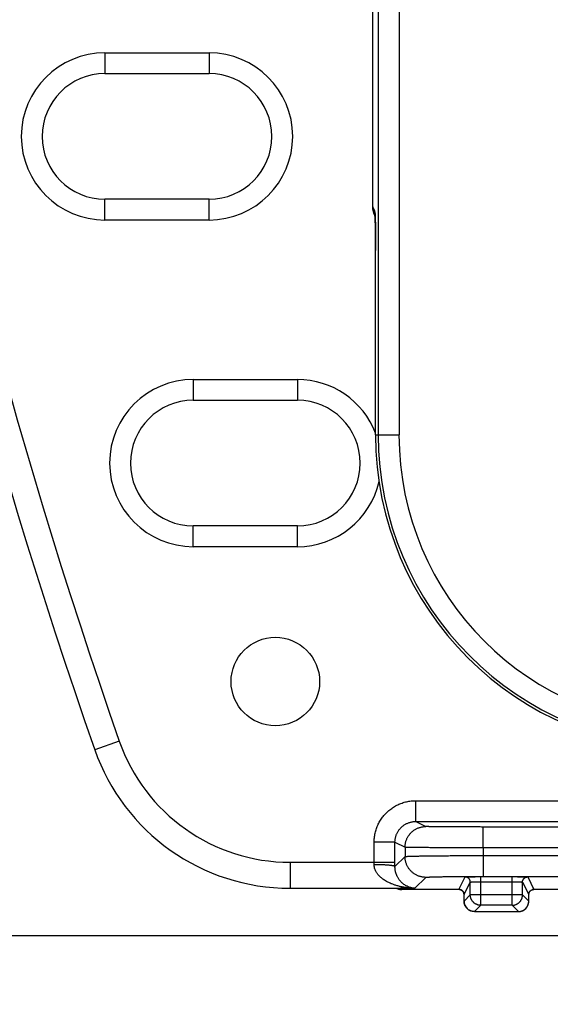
# Model space of a CAD drawing. Header units: inches. Extents: x 0 to 22, y 0 to 17.
# Tile 28 of 53: x 8.6 to 9.1, y 8.2 to 9.2. Entities that reach past the tile are written whole.
import ezdxf

# ---------------------------------------------------------------- set-up
doc = ezdxf.new("R2010")
doc.units = ezdxf.units.IN
doc.header["$LTSCALE"] = 1.21
doc.header["$MEASUREMENT"] = 0
doc.layers.get('0').update_dxf_attribs({"linetype": 'CONTINUOUS'})
doc.layers.add('DIMENSIONS', color=7, linetype='CONTINUOUS')
doc.styles.get("Standard").update_dxf_attribs({"font": 'txt', "width": 0.8})
doc.dimstyles.new('DIMSTYLE_1', dxfattribs={"dimtxt": 0.125, "dimasz": 0.18, "dimexe": 0.18, "dimexo": 0.0625, "dimgap": 0.09, "dimtad": 0, "dimtih": 1, "dimtoh": 1, "dimdec": 3, "dimzin": 4, "dimdsep": 46, "dimtxsty": 'STANDARD', "dimblk": '_FILLED', "dimblk1": '_FILLED', "dimblk2": '_FILLED', "dimcen": 0.09, "dimadec": 0, "dimazin": 0, "dimtp": 0.01, "dimtm": 0.01, "dimtfac": 1, "dimtdec": 3, "dimtofl": 0, "dimtmove": 0, "dimatfit": 3, "dimldrblk": '_FILLED', "dimfxl": 1, "dimtolj": 1, "dimtzin": 4, "dimarcsym": 0})

# ---------------------------------------------------------------- blocks, each defined once
blk = doc.blocks.new('_FILLED')
at = {"color": 0, "linetype": 'BYBLOCK'}
blk.add_solid([(0, 0), (-1, 0.1736), (-1, -0.1736)], dxfattribs=at)
blk = doc.blocks.new('*D1')
at = {"layer": 'DIMENSIONS', "color": 2, "linetype": 'CONTINUOUS'}
for p, q in [((9.40229, 12.32449), (6.72111, 12.32449)), ((6.84611, 12.32449), (6.84611, 10.47109)), ((6.84611, 8.27589), (6.84611, 10.22109)), ((9.37995, 8.27589), (6.72111, 8.27589))]:
    blk.add_line(p, q, dxfattribs=at)
at = {"layer": 'DIMENSIONS', "color": 2, "linetype": 'CONTINUOUS', "xscale": 0.18, "yscale": 0.18, "zscale": 0.18}
for p, rotation in [((6.84611, 12.32449), 90), ((6.84611, 8.27589), 270)]:
    blk.add_blockref('_FILLED', p, dxfattribs=dict(at, rotation=rotation))
at = {"layer": 'DIMENSIONS', "color": 2, "linetype": 'CONTINUOUS', "width": 0.8}
for s, p in [('[', (6.75861, 10.28359)), (']', (7.45861, 10.28359)), ('4.049', (6.13361, 10.28359)), ('102.83', (6.85861, 10.28359))]:
    blk.add_text(s, height=0.125, dxfattribs=at).set_placement(p)
blk = doc.blocks.new('*D2')
at = {"layer": 'DIMENSIONS', "color": 2, "linetype": 'CONTINUOUS'}
for p, q in [((8.34611, 10.23769), (8.34611, 6.52419)), ((9.44245, 8.21339), (9.44245, 6.52419)), ((8.34611, 6.64919), (7.92466, 6.64919)), ((9.44245, 6.64919), (9.80245, 6.64919))]:
    blk.add_line(p, q, dxfattribs=at)
at = {"layer": 'DIMENSIONS', "color": 2, "linetype": 'CONTINUOUS', "xscale": 0.18, "yscale": 0.18, "zscale": 0.18}
blk.add_blockref('_FILLED', (8.34611, 6.64919), dxfattribs=at)
at = {"layer": 'DIMENSIONS', "color": 2, "linetype": 'CONTINUOUS', "xscale": 0.18, "yscale": 0.18, "zscale": 0.18, "rotation": 180}
blk.add_blockref('_FILLED', (9.44245, 6.64919), dxfattribs=at)
at = {"layer": 'DIMENSIONS', "color": 2, "linetype": 'CONTINUOUS', "width": 0.8}
for s, p in [('[', (7.16216, 6.58669)), (']', (7.76216, 6.58669)), ('1.096', (6.53716, 6.58669)), ('27.85', (7.26216, 6.58669))]:
    blk.add_text(s, height=0.125, dxfattribs=at).set_placement(p)

msp = doc.modelspace()

# ---------------------------------------------------------------- linework, layer by layer
at = {"color": 7, "linetype": 'CONTINUOUS'}
for p, q in [((8.93145, 11.84319), (8.93145, 8.75719)), ((8.95145, 11.84319), (8.95145, 8.75719)), ((8.9263, 8.97651), (8.9263, 11.62388)), ((8.66903, 9.12454), (8.66903, 9.10454)), ((8.66903, 9.12454), (8.76903, 9.12454)), ((8.76903, 9.12454), (8.76903, 9.10454)), ((8.66903, 9.10454), (8.76903, 9.10454)), ((8.66903, 8.96384), (8.66903, 8.98384)), ((8.76903, 8.98384), (8.66903, 8.98384)), ((8.76903, 8.96384), (8.76903, 8.98384)), ((8.92825, 8.97262), (8.9263, 8.97651)), ((8.9263, 8.97651), (8.9263, 8.97651)), ((8.76903, 8.96384), (8.66903, 8.96384)), ((8.92856, 8.96726), (8.92841, 8.96756)), ((8.92843, 8.97012), (8.92843, 8.97013)), ((8.92845, 8.96991), (8.92846, 8.96963)), ((8.92846, 8.96963), (8.92848, 8.96923)), ((8.92848, 8.96923), (8.92851, 8.96872)), ((8.92851, 8.96872), (8.92853, 8.96812)), ((8.92853, 8.96812), (8.92857, 8.96702)), ((8.92857, 8.96702), (8.92861, 8.96567)), ((8.92861, 8.96567), (8.92866, 8.96339)), ((8.92866, 8.96339), (8.92872, 8.96048)), ((8.92872, 8.96048), (8.92876, 8.9577)), ((8.92876, 8.9577), (8.92882, 8.95292)), ((8.92882, 8.95292), (8.92886, 8.94841)), ((8.92886, 8.94841), (8.92889, 8.94301)), ((8.92889, 8.94301), (8.92891, 8.93894)), ((8.92891, 8.93894), (8.92892, 8.93454)), ((8.92892, 8.75719), (8.92892, 8.93454)), ((8.92892, 8.93264), (8.92892, 8.93264)), ((8.75386, 8.81054), (8.75386, 8.79054)), ((8.75386, 8.81054), (8.85386, 8.81054)), ((8.85386, 8.81054), (8.85386, 8.79054)), ((8.75386, 8.79054), (8.85386, 8.79054)), ((8.92892, 8.75719), (8.95145, 8.75719)), ((8.75386, 8.64984), (8.75386, 8.66984)), ((8.85386, 8.66984), (8.75386, 8.66984)), ((8.85386, 8.64984), (8.85386, 8.66984)), ((8.85386, 8.64984), (8.75386, 8.64984)), ((8.68283, 8.4629), (8.65923, 8.45466)), ((8.96758, 8.38567), (8.96758, 8.40567)), ((8.96758, 8.40567), (9.19499, 8.40567)), ((8.96758, 8.38567), (8.97725, 8.38084)), ((8.96758, 8.38567), (9.19499, 8.38567)), ((9.03225, 8.36037), (9.03225, 8.38036)), ((9.19499, 8.38036), (9.03225, 8.38036)), ((8.92758, 8.3465), (8.92758, 8.36568)), ((8.94758, 8.36568), (8.92758, 8.36568)), ((8.94758, 8.36568), (8.95726, 8.36084)), ((8.94758, 8.3465), (8.94758, 8.36568)), ((8.95726, 8.36084), (8.95726, 8.35196)), ((9.19499, 8.36037), (9.03226, 8.36037)), ((8.94758, 8.34227), (8.95726, 8.35196)), ((9.03225, 8.3529), (9.03225, 8.33291)), ((9.03226, 8.3529), (9.19499, 8.3529)), ((8.84679, 8.3465), (8.84679, 8.3215)), ((8.84679, 8.3465), (8.94758, 8.3465)), ((8.96681, 8.32151), (8.97726, 8.33196)), ((9.0089, 8.32037), (9.01491, 8.33238)), ((9.02991, 8.30511), (9.02991, 8.33264)), ((9.02991, 8.33264), (9.06008, 8.33264)), ((9.03225, 8.33291), (9.19499, 8.33291)), ((9.06008, 8.30511), (9.06008, 8.33264)), ((9.07508, 8.33238), (9.08109, 8.32037)), ((8.84679, 8.3215), (8.95216, 8.3215)), ((8.95215, 8.3215), (8.95216, 8.3215)), ((8.95216, 8.3215), (8.95278, 8.32151)), ((8.9541, 8.32019), (8.95278, 8.32151)), ((8.96681, 8.32151), (8.95278, 8.32151)), ((9.01017, 8.32019), (8.9541, 8.32019)), ((9.0139, 8.31537), (9.01991, 8.32738)), ((9.01991, 8.3151), (9.01991, 8.32738)), ((9.02991, 8.32764), (9.06008, 8.32764)), ((9.07008, 8.32738), (9.07609, 8.31537)), ((9.07008, 8.3151), (9.07008, 8.32738)), ((9.11017, 8.32019), (9.07981, 8.32019)), ((9.07983, 8.3202), (9.08009, 8.32025)), ((9.0139, 8.3091), (9.0139, 8.31537)), ((9.0139, 8.31537), (9.0139, 8.31537)), ((9.01991, 8.3151), (9.0139, 8.3091)), ((9.07008, 8.3151), (9.01991, 8.3151)), ((9.07609, 8.3091), (9.07008, 8.3151)), ((9.07609, 8.31537), (9.07609, 8.31537)), ((9.07609, 8.3091), (9.07609, 8.31537)), ((9.02991, 8.30511), (9.0239, 8.2991)), ((9.06008, 8.30511), (9.02991, 8.30511)), ((9.06609, 8.2991), (9.06008, 8.30511)), ((9.0239, 8.2991), (9.06609, 8.2991))]:
    msp.add_line(p, q, dxfattribs=at)
for points in [[(8.92843, 8.97013), (8.92844, 8.97008), (8.92844, 8.97001), (8.92845, 8.96991)], [(9.00962, 8.3203), (9.00962, 8.3203), (9.00963, 8.3203), (9.00965, 8.32029), (9.00968, 8.32029), (9.00973, 8.32028), (9.0098, 8.32027), (9.00988, 8.32026), (9.00998, 8.32024), (9.01011, 8.32021), (9.01025, 8.32017), (9.01042, 8.32012), (9.01061, 8.32006), (9.01081, 8.31998), (9.01102, 8.31989), (9.01123, 8.31979), (9.01145, 8.31966), (9.01168, 8.31952), (9.0119, 8.31937), (9.01212, 8.31919), (9.01234, 8.319), (9.01256, 8.31878), (9.01277, 8.31854), (9.01297, 8.31827), (9.01317, 8.31798), (9.01335, 8.31766), (9.01351, 8.3173), (9.01366, 8.31692), (9.01377, 8.3165), (9.01386, 8.31605), (9.0139, 8.31559), (9.0139, 8.31537)], [(9.07609, 8.31537), (9.07609, 8.31558), (9.07613, 8.31604), (9.07621, 8.31649), (9.07633, 8.3169), (9.07647, 8.31729), (9.07663, 8.31764), (9.07681, 8.31796), (9.077, 8.31825), (9.0772, 8.31851), (9.07741, 8.31876), (9.07763, 8.31897), (9.07785, 8.31917), (9.07807, 8.31935), (9.07829, 8.3195), (9.07851, 8.31965), (9.07872, 8.31977), (9.07894, 8.31988), (9.07915, 8.31997), (9.07935, 8.32005), (9.07954, 8.32011), (9.07971, 8.32016), (9.07983, 8.3202)], [(9.07978, 8.32018), (9.07991, 8.32021), (9.08002, 8.32024), (9.08012, 8.32026), (9.0802, 8.32027), (9.08026, 8.32028), (9.08031, 8.32029), (9.08034, 8.32029), (9.08036, 8.3203)], [(9.08009, 8.32025), (9.08017, 8.32027), (9.08024, 8.32028), (9.08029, 8.32029), (9.08033, 8.32029), (9.08035, 8.32029)]]:
    msp.add_lwpolyline(points, dxfattribs=at)
msp.add_circle((8.8327, 8.52019), 0.0425, dxfattribs=at)
for centre, radius, start, end in [((13.94149, 10.30019), 5.59538, 160.74145, 199.25855), ((13.94149, 10.30019), 5.57038, 160.74145, 199.25855), ((8.66903, 9.04419), 0.08035, 90, 270), ((8.76903, 9.04419), 0.08035, 270, 90), ((8.66903, 9.04419), 0.06035, 90, 270), ((8.76903, 9.04419), 0.06035, 270, 90), ((8.75386, 8.73019), 0.08035, 90, 270), ((8.85386, 8.73019), 0.08035, 20.87776, 90), ((8.75386, 8.73019), 0.06035, 90, 270), ((8.85386, 8.73019), 0.06035, 270, 90), ((9.23179, 8.75719), 0.30287, 180, 270), ((9.23179, 8.75719), 0.30034, 180, 270), ((9.23179, 8.75719), 0.28035, 180, 270), ((8.85386, 8.73019), 0.08035, 270, 347.38629), ((8.84679, 8.52019), 0.17369, 199.25855, 270), ((8.84679, 8.52019), 0.19869, 199.25855, 270), ((9.0239, 8.3091), 0.01, 180.01739, 269.98261), ((9.06609, 8.3091), 0.01, 270.01739, 359.98261)]:
    msp.add_arc(centre, radius, start, end, dxfattribs=at)
for points, knots in [([(8.9263, 8.97651), (8.9263, 8.9762), (8.92632, 8.97546), (8.92641, 8.9743), (8.92659, 8.97302), (8.92686, 8.97174), (8.92721, 8.97048), (8.92765, 8.96924), (8.92806, 8.96827), (8.92833, 8.96772), (8.92841, 8.96756)], [0, 0, 0, 0, 0.099191, 0.237813, 0.376302, 0.517755, 0.660114, 0.800485, 0.943377, 1, 1, 1, 1]), ([(8.92841, 8.96756), (8.92839, 8.9676), (8.92818, 8.96802), (8.92781, 8.96885), (8.92735, 8.97007), (8.92697, 8.97133), (8.92667, 8.9726), (8.92646, 8.97389), (8.92637, 8.97481), (8.92634, 8.97529), (8.92634, 8.97534)], [0, 0, 0, 0, 0.013381, 0.174935, 0.33649, 0.498047, 0.659608, 0.821172, 0.982742, 1, 1, 1, 1]), ([(8.92847, 8.97012), (8.92846, 8.97033), (8.92844, 8.97074), (8.9284, 8.97132), (8.92837, 8.97181), (8.92833, 8.97219), (8.92829, 8.97244), (8.92827, 8.97257), (8.92825, 8.97262)], [0, 0, 0, 0, 0.248687, 0.492342, 0.689869, 0.84048, 0.943732, 1, 1, 1, 1]), ([(8.9284, 8.97012), (8.92835, 8.97051), (8.92827, 8.97134), (8.92825, 8.97218), (8.92825, 8.97262)], [0, 0, 0, 0, 0.47747, 1, 1, 1, 1]), ([(8.92892, 8.93264), (8.92892, 8.93337), (8.92892, 8.93483), (8.92892, 8.93701), (8.92891, 8.93918), (8.9289, 8.94133), (8.92889, 8.94345), (8.92888, 8.94555), (8.92887, 8.9476), (8.92885, 8.94961), (8.92884, 8.95158), (8.92882, 8.95348), (8.9288, 8.95531), (8.92878, 8.95708), (8.92875, 8.95878), (8.92873, 8.9604), (8.9287, 8.96193), (8.92867, 8.96338), (8.92864, 8.96473), (8.92861, 8.96599), (8.92858, 8.96714), (8.92854, 8.9682), (8.92851, 8.96915), (8.92848, 8.96974), (8.92847, 8.97002)], [0, 0, 0, 0, 0.058507, 0.116935, 0.175068, 0.232686, 0.289577, 0.345572, 0.400579, 0.454481, 0.507029, 0.55796, 0.607135, 0.654484, 0.699908, 0.743241, 0.784328, 0.823042, 0.859263, 0.892909, 0.92392, 0.952195, 0.977591, 1, 1, 1, 1]), ([(8.92758, 8.36568), (8.92758, 8.36641), (8.92763, 8.36789), (8.92781, 8.37011), (8.92812, 8.37233), (8.92856, 8.37454), (8.92912, 8.37672), (8.9298, 8.37887), (8.9306, 8.38097), (8.93151, 8.38302), (8.93254, 8.38501), (8.93368, 8.38694), (8.93493, 8.38881), (8.93628, 8.39061), (8.93773, 8.39232), (8.93927, 8.39396), (8.9409, 8.3955), (8.94262, 8.39695), (8.94441, 8.3983), (8.94628, 8.39955), (8.94822, 8.4007), (8.95021, 8.40173), (8.95226, 8.40264), (8.95436, 8.40344), (8.9565, 8.40413), (8.95868, 8.40469), (8.96089, 8.40513), (8.96312, 8.40544), (8.96535, 8.40563), (8.96684, 8.40567), (8.96758, 8.40567)], [0, 0, 0, 0, 0.035174, 0.070648, 0.106339, 0.142159, 0.178021, 0.213835, 0.249566, 0.285255, 0.320949, 0.356666, 0.392403, 0.42815, 0.463898, 0.499633, 0.535353, 0.571078, 0.606834, 0.642626, 0.678414, 0.714152, 0.749841, 0.785544, 0.821318, 0.857158, 0.893004, 0.928799, 0.964483, 1, 1, 1, 1]), ([(8.94758, 8.36568), (8.94758, 8.36611), (8.94761, 8.36699), (8.94774, 8.36829), (8.94795, 8.36958), (8.94825, 8.37086), (8.94863, 8.37211), (8.94909, 8.37334), (8.94963, 8.37453), (8.95024, 8.37568), (8.95093, 8.37679), (8.95169, 8.37785), (8.95252, 8.37886), (8.95342, 8.37982), (8.95437, 8.38071), (8.95538, 8.38154), (8.95645, 8.38231), (8.95756, 8.383), (8.95872, 8.38362), (8.95991, 8.38416), (8.96114, 8.38462), (8.9624, 8.385), (8.96367, 8.3853), (8.96497, 8.38552), (8.96627, 8.38565), (8.96715, 8.38567), (8.96758, 8.38567)], [0, 0, 0, 0, 0.041653, 0.083351, 0.125055, 0.166739, 0.208376, 0.249954, 0.291498, 0.333039, 0.374601, 0.416201, 0.457836, 0.499477, 0.541106, 0.582745, 0.624423, 0.666136, 0.707858, 0.749573, 0.791294, 0.833035, 0.87479, 0.916545, 0.958285, 1, 1, 1, 1]), ([(8.95726, 8.36084), (8.95726, 8.36128), (8.95729, 8.36216), (8.95742, 8.36349), (8.95764, 8.3648), (8.95795, 8.36609), (8.95834, 8.36736), (8.95882, 8.3686), (8.95937, 8.36981), (8.96001, 8.37097), (8.96072, 8.37209), (8.9615, 8.37317), (8.96235, 8.37418), (8.96327, 8.37515), (8.96425, 8.37604), (8.96529, 8.37687), (8.96637, 8.37763), (8.96749, 8.3783), (8.96865, 8.3789), (8.96983, 8.37942), (8.97104, 8.37986), (8.97226, 8.38022), (8.97349, 8.38049), (8.97474, 8.38069), (8.97599, 8.38081), (8.97683, 8.38084), (8.97725, 8.38084)], [0, 0, 0, 0, 0.042279, 0.084555, 0.126829, 0.169104, 0.21138, 0.253662, 0.295947, 0.338226, 0.380488, 0.422732, 0.464992, 0.507303, 0.549659, 0.591945, 0.634029, 0.675814, 0.717269, 0.758376, 0.799138, 0.839613, 0.879869, 0.919973, 0.959994, 1, 1, 1, 1]), ([(9.03225, 8.38036), (9.0313, 8.38036), (9.02939, 8.38037), (9.02654, 8.38037), (9.0237, 8.38037), (9.02088, 8.38037), (9.01809, 8.38038), (9.01533, 8.38039), (9.01263, 8.3804), (9.00998, 8.38041), (9.00738, 8.38042), (9.00486, 8.38043), (9.00241, 8.38044), (9.00005, 8.38046), (8.99777, 8.38047), (8.99558, 8.38049), (8.9935, 8.3805), (8.99151, 8.38052), (8.98964, 8.38054), (8.98789, 8.38056), (8.98626, 8.38058), (8.98476, 8.3806), (8.98338, 8.38062), (8.98213, 8.38065), (8.98102, 8.38067), (8.98005, 8.38069), (8.97923, 8.38072), (8.97855, 8.38074), (8.97802, 8.38077), (8.97762, 8.38078), (8.97741, 8.38083), (8.97726, 8.38081), (8.97725, 8.38084)], [0, 0, 0, 0, 0.051988, 0.103908, 0.155607, 0.206925, 0.257706, 0.307791, 0.357029, 0.405287, 0.452435, 0.498345, 0.542892, 0.58595, 0.627403, 0.667156, 0.705116, 0.741179, 0.775207, 0.807071, 0.836704, 0.864112, 0.889249, 0.911963, 0.93213, 0.94972, 0.964717, 0.977094, 0.986826, 0.993887, 0.998248, 1, 1, 1, 1]), ([(9.03226, 8.36037), (9.03104, 8.36037), (9.02861, 8.36037), (9.02498, 8.36037), (9.02136, 8.36037), (9.01778, 8.36037), (9.01422, 8.36038), (9.01071, 8.36039), (9.00726, 8.36039), (9.00385, 8.3604), (9.00052, 8.36041), (8.99727, 8.36042), (8.99409, 8.36043), (8.99101, 8.36044), (8.98802, 8.36046), (8.98514, 8.36047), (8.98237, 8.36049), (8.97972, 8.3605), (8.97719, 8.36052), (8.97479, 8.36054), (8.97252, 8.36055), (8.9704, 8.36057), (8.96842, 8.36059), (8.96659, 8.36061), (8.96492, 8.36063), (8.9634, 8.36065), (8.96204, 8.36068), (8.96085, 8.3607), (8.95983, 8.36072), (8.95898, 8.36074), (8.9583, 8.36077), (8.9578, 8.36078), (8.95747, 8.36081), (8.95731, 8.36082), (8.95726, 8.36084)], [0, 0, 0, 0, 0.048713, 0.097201, 0.145429, 0.193292, 0.240686, 0.28751, 0.333663, 0.379035, 0.423507, 0.466963, 0.509298, 0.550424, 0.590253, 0.6287, 0.665672, 0.701081, 0.73484, 0.766869, 0.797091, 0.825435, 0.851839, 0.876248, 0.898606, 0.918856, 0.936944, 0.952823, 0.966453, 0.977804, 0.986851, 0.993574, 0.997959, 1, 1, 1, 1]), ([(9.03226, 8.36037), (9.03226, 8.35954), (9.03225, 8.35788), (9.03225, 8.35539), (9.03226, 8.35373), (9.03226, 8.3529)], [0, 0, 0, 0, 0.333335, 0.666666, 1, 1, 1, 1]), ([(8.95726, 8.35196), (8.95731, 8.35199), (8.95748, 8.35201), (8.9578, 8.35206), (8.95831, 8.3521), (8.95898, 8.35215), (8.95984, 8.35219), (8.96086, 8.35224), (8.96205, 8.35228), (8.9634, 8.35232), (8.96492, 8.35237), (8.9666, 8.35241), (8.96843, 8.35245), (8.97041, 8.35249), (8.97253, 8.35252), (8.9748, 8.35256), (8.9772, 8.35259), (8.97973, 8.35263), (8.98238, 8.35266), (8.98515, 8.35269), (8.98803, 8.35272), (8.99102, 8.35274), (8.9941, 8.35277), (8.99727, 8.35279), (9.00053, 8.35281), (9.00386, 8.35283), (9.00726, 8.35285), (9.01072, 8.35286), (9.01423, 8.35287), (9.01778, 8.35288), (9.02137, 8.35289), (9.02498, 8.3529), (9.02861, 8.3529), (9.03104, 8.3529), (9.03226, 8.3529)], [0, 0, 0, 0, 0.002123, 0.006553, 0.013309, 0.022381, 0.033751, 0.047395, 0.063283, 0.081379, 0.101636, 0.123998, 0.14841, 0.174815, 0.203158, 0.233377, 0.265401, 0.299155, 0.334557, 0.371521, 0.409958, 0.449777, 0.49089, 0.533213, 0.576654, 0.621111, 0.666467, 0.712604, 0.75941, 0.806786, 0.85463, 0.902839, 0.951308, 1, 1, 1, 1]), ([(8.97726, 8.33196), (8.97683, 8.33196), (8.97595, 8.33199), (8.97465, 8.33212), (8.97336, 8.33233), (8.97209, 8.33263), (8.97084, 8.33301), (8.96961, 8.33347), (8.96842, 8.33401), (8.96726, 8.33462), (8.96615, 8.33532), (8.96509, 8.33608), (8.96407, 8.33691), (8.96312, 8.3378), (8.96222, 8.33876), (8.96139, 8.33977), (8.96063, 8.34084), (8.95993, 8.34195), (8.95932, 8.34311), (8.95877, 8.3443), (8.95831, 8.34552), (8.95793, 8.34678), (8.95763, 8.34805), (8.95742, 8.34935), (8.95729, 8.35065), (8.95726, 8.35152), (8.95726, 8.35196)], [0, 0, 0, 0, 0.041644, 0.083273, 0.124892, 0.166505, 0.20812, 0.249742, 0.291374, 0.333022, 0.374686, 0.416366, 0.458057, 0.499752, 0.541444, 0.583135, 0.624826, 0.666516, 0.708207, 0.749897, 0.791586, 0.833274, 0.874959, 0.916642, 0.958322, 1, 1, 1, 1]), ([(8.92758, 8.34415), (8.92758, 8.34441), (8.92758, 8.34494), (8.92758, 8.34572), (8.92758, 8.34624), (8.92758, 8.3465)], [0, 0, 0, 0, 0.332233, 0.665672, 1, 1, 1, 1]), ([(8.96681, 8.32151), (8.96558, 8.32152), (8.96315, 8.32161), (8.95956, 8.32193), (8.95608, 8.32244), (8.95276, 8.3231), (8.94965, 8.32389), (8.94676, 8.3248), (8.94412, 8.3258), (8.94173, 8.32687), (8.93959, 8.32797), (8.93769, 8.32911), (8.93602, 8.33024), (8.93456, 8.33138), (8.93329, 8.3325), (8.93219, 8.3336), (8.93125, 8.33468), (8.93045, 8.33573), (8.92977, 8.33675), (8.9292, 8.33775), (8.92874, 8.33872), (8.92836, 8.33967), (8.92806, 8.34059), (8.92784, 8.34151), (8.92769, 8.3424), (8.9276, 8.34328), (8.92758, 8.34387), (8.92758, 8.34415)], [0, 0, 0, 0, 0.074377, 0.147762, 0.219256, 0.287975, 0.353253, 0.414626, 0.47182, 0.524749, 0.573475, 0.618156, 0.65904, 0.696422, 0.730623, 0.761986, 0.790833, 0.817481, 0.842221, 0.865342, 0.887074, 0.907632, 0.927263, 0.946208, 0.964584, 0.982482, 1, 1, 1, 1]), ([(8.94758, 8.34227), (8.94757, 8.34232), (8.9475, 8.34242), (8.94733, 8.34255), (8.94708, 8.34267), (8.94673, 8.34279), (8.94631, 8.34291), (8.9458, 8.34302), (8.9452, 8.34314), (8.94453, 8.34325), (8.94377, 8.34335), (8.94295, 8.34345), (8.94205, 8.34355), (8.94109, 8.34364), (8.94007, 8.34372), (8.93899, 8.3438), (8.93785, 8.34387), (8.93667, 8.34394), (8.93545, 8.34399), (8.9342, 8.34404), (8.93291, 8.34408), (8.9316, 8.34411), (8.93027, 8.34413), (8.92893, 8.34415), (8.92803, 8.34415), (8.92758, 8.34415)], [0, 0, 0, 0, 0.007134, 0.017196, 0.031002, 0.048817, 0.070708, 0.096653, 0.126581, 0.160387, 0.197935, 0.239072, 0.28362, 0.331385, 0.382158, 0.435712, 0.491808, 0.550197, 0.610614, 0.672789, 0.73644, 0.801282, 0.867021, 0.93336, 1, 1, 1, 1]), ([(8.94758, 8.34227), (8.94758, 8.34274), (8.94758, 8.34368), (8.94758, 8.34509), (8.94758, 8.34603), (8.94758, 8.3465)], [0, 0, 0, 0, 0.3323, 0.665685, 1, 1, 1, 1]), ([(8.96681, 8.32151), (8.96615, 8.32153), (8.96484, 8.32165), (8.96291, 8.32203), (8.96106, 8.3226), (8.95931, 8.32334), (8.95769, 8.32421), (8.9562, 8.32518), (8.95487, 8.32624), (8.95368, 8.32735), (8.95263, 8.32848), (8.95172, 8.32963), (8.95094, 8.33077), (8.95026, 8.33189), (8.94969, 8.33298), (8.94921, 8.33404), (8.94881, 8.33508), (8.94848, 8.33607), (8.94822, 8.33704), (8.948, 8.33797), (8.94784, 8.33888), (8.94771, 8.33976), (8.94763, 8.34062), (8.94759, 8.34145), (8.94758, 8.342), (8.94758, 8.34227)], [0, 0, 0, 0, 0.063168, 0.126051, 0.188167, 0.248975, 0.308015, 0.364934, 0.419478, 0.471475, 0.520842, 0.567595, 0.611786, 0.653527, 0.692972, 0.730276, 0.765631, 0.79922, 0.83124, 0.86184, 0.891217, 0.919595, 0.947114, 0.973866, 1, 1, 1, 1]), ([(8.97726, 8.33196), (8.9773, 8.33199), (8.97744, 8.33202), (8.97771, 8.33207), (8.97814, 8.33212), (8.97871, 8.33217), (8.97942, 8.33221), (8.98027, 8.33226), (8.98126, 8.33231), (8.98238, 8.33235), (8.98364, 8.3324), (8.98503, 8.33244), (8.98655, 8.33248), (8.98818, 8.33252), (8.98994, 8.33256), (8.99181, 8.3326), (8.99378, 8.33263), (8.99586, 8.33267), (8.99804, 8.3327), (9.00031, 8.33273), (9.00266, 8.33275), (9.00509, 8.33278), (9.00759, 8.3328), (9.01016, 8.33282), (9.01279, 8.33284), (9.01548, 8.33286), (9.0182, 8.33287), (9.02097, 8.33289), (9.02376, 8.33289), (9.02658, 8.3329), (9.02941, 8.3329), (9.0313, 8.33291), (9.03225, 8.33291)], [0, 0, 0, 0, 0.002551, 0.007665, 0.015392, 0.025726, 0.038655, 0.054162, 0.072205, 0.092724, 0.115653, 0.140929, 0.16849, 0.198276, 0.230218, 0.26422, 0.300181, 0.338003, 0.377584, 0.418824, 0.461623, 0.505865, 0.55143, 0.598197, 0.646036, 0.694818, 0.744413, 0.794693, 0.845525, 0.896775, 0.948311, 1, 1, 1, 1]), ([(9.01491, 8.33238), (9.01492, 8.33239), (9.01499, 8.3324), (9.0151, 8.33242), (9.0153, 8.33243), (9.01557, 8.33245), (9.01592, 8.33247), (9.01633, 8.33249), (9.01682, 8.3325), (9.01737, 8.33252), (9.01798, 8.33253), (9.01866, 8.33255), (9.01939, 8.33256), (9.02018, 8.33257), (9.02101, 8.33258), (9.02189, 8.3326), (9.02281, 8.3326), (9.02376, 8.33261), (9.02475, 8.33262), (9.02576, 8.33263), (9.02679, 8.33263), (9.02783, 8.33263), (9.02887, 8.33264), (9.02956, 8.33264), (9.02991, 8.33264)], [0, 0, 0, 0, 0.003355, 0.011602, 0.024854, 0.043067, 0.066142, 0.093925, 0.12628, 0.163079, 0.204141, 0.249231, 0.298094, 0.350449, 0.406053, 0.464679, 0.526092, 0.589945, 0.655825, 0.723299, 0.791913, 0.8612, 0.930707, 1, 1, 1, 1]), ([(9.01991, 8.32738), (9.01991, 8.32753), (9.01989, 8.32784), (9.01983, 8.3283), (9.01972, 8.32875), (9.01958, 8.32919), (9.01939, 8.32961), (9.01917, 8.33001), (9.0189, 8.33039), (9.01861, 8.33075), (9.01828, 8.33108), (9.01793, 8.33137), (9.01754, 8.33163), (9.01714, 8.33186), (9.01672, 8.33204), (9.01628, 8.33219), (9.01583, 8.3323), (9.01537, 8.33236), (9.01506, 8.33238), (9.01491, 8.33238)], [0, 0, 0, 0, 0.058818, 0.117636, 0.176456, 0.235276, 0.294098, 0.352921, 0.411744, 0.470569, 0.529394, 0.58822, 0.647046, 0.705872, 0.764698, 0.823524, 0.88235, 0.941175, 1, 1, 1, 1]), ([(9.06008, 8.33264), (9.06043, 8.33264), (9.06114, 8.33264), (9.0622, 8.33263), (9.06325, 8.33263), (9.06428, 8.33263), (9.0653, 8.33262), (9.06628, 8.33261), (9.06724, 8.3326), (9.06816, 8.33259), (9.06904, 8.33258), (9.06987, 8.33257), (9.07065, 8.33256), (9.07138, 8.33255), (9.07205, 8.33253), (9.07266, 8.33252), (9.0732, 8.3325), (9.07368, 8.33248), (9.07409, 8.33247), (9.07443, 8.33245), (9.0747, 8.33243), (9.0749, 8.33242), (9.07501, 8.3324), (9.07507, 8.33239), (9.07508, 8.33238)], [0, 0, 0, 0, 0.07066, 0.141287, 0.211406, 0.280542, 0.348226, 0.414059, 0.477754, 0.539039, 0.597621, 0.653165, 0.705343, 0.753892, 0.798619, 0.839328, 0.875826, 0.907915, 0.935392, 0.958077, 0.975869, 0.988751, 0.996749, 1, 1, 1, 1]), ([(9.07008, 8.32738), (9.07008, 8.32753), (9.0701, 8.32784), (9.07016, 8.3283), (9.07027, 8.32875), (9.07041, 8.32919), (9.0706, 8.32961), (9.07082, 8.33001), (9.07109, 8.33039), (9.07138, 8.33075), (9.07171, 8.33108), (9.07206, 8.33137), (9.07245, 8.33163), (9.07285, 8.33186), (9.07327, 8.33204), (9.07371, 8.33219), (9.07416, 8.3323), (9.07462, 8.33236), (9.07493, 8.33238), (9.07508, 8.33238)], [0, 0, 0, 0, 0.058818, 0.117637, 0.176456, 0.235277, 0.294099, 0.352922, 0.411745, 0.47057, 0.529395, 0.588221, 0.647047, 0.705873, 0.764699, 0.823525, 0.882351, 0.941176, 1, 1, 1, 1]), ([(8.94916, 8.3215), (8.94929, 8.32142), (8.94965, 8.32123), (8.95027, 8.32094), (8.95101, 8.32067), (8.95176, 8.32046), (8.95253, 8.3203), (8.95331, 8.32021), (8.95384, 8.32019), (8.9541, 8.32019)], [0, 0, 0, 0, 0.087996, 0.240267, 0.392498, 0.544271, 0.696055, 0.847849, 1, 1, 1, 1]), ([(9.00982, 8.32028), (9.00967, 8.32031), (9.00937, 8.32035), (9.00906, 8.32037), (9.0089, 8.32037)], [0, 0, 0, 0, 0.500003, 1, 1, 1, 1]), ([(9.00968, 8.32028), (9.00958, 8.32029), (9.00941, 8.3203), (9.0092, 8.32031), (9.00903, 8.32033), (9.00896, 8.32034), (9.0089, 8.32036), (9.0089, 8.32037)], [0, 0, 0, 0, 0.367994, 0.650965, 0.848953, 0.96334, 1, 1, 1, 1]), ([(9.01166, 8.31954), (9.01162, 8.31957), (9.01145, 8.31967), (9.01114, 8.31985), (9.01071, 8.32004), (9.01027, 8.32018), (9.00997, 8.32025), (9.00982, 8.32028)], [0, 0, 0, 0, 0.074428, 0.305822, 0.537216, 0.768609, 1, 1, 1, 1]), ([(9.01991, 8.32738), (9.01991, 8.32739), (9.01997, 8.3274), (9.02006, 8.32742), (9.02022, 8.32744), (9.02044, 8.32746), (9.02071, 8.32748), (9.02105, 8.3275), (9.02143, 8.32751), (9.02187, 8.32753), (9.02235, 8.32755), (9.02289, 8.32756), (9.02346, 8.32758), (9.02407, 8.32759), (9.02472, 8.3276), (9.0254, 8.32761), (9.02611, 8.32762), (9.02684, 8.32762), (9.02759, 8.32763), (9.02836, 8.32763), (9.02913, 8.32764), (9.02965, 8.32764), (9.02991, 8.32764)], [0, 0, 0, 0, 0.004252, 0.014266, 0.030215, 0.052045, 0.079639, 0.112833, 0.151427, 0.195187, 0.243844, 0.297102, 0.354636, 0.416092, 0.481091, 0.549237, 0.620114, 0.693291, 0.768328, 0.844771, 0.922152, 1, 1, 1, 1]), ([(9.06008, 8.32764), (9.06034, 8.32764), (9.06086, 8.32764), (9.06163, 8.32763), (9.0624, 8.32763), (9.06315, 8.32762), (9.06388, 8.32762), (9.06459, 8.32761), (9.06527, 8.3276), (9.06592, 8.32759), (9.06653, 8.32757), (9.06711, 8.32756), (9.06764, 8.32755), (9.06813, 8.32753), (9.06856, 8.32751), (9.06895, 8.3275), (9.06928, 8.32748), (9.06955, 8.32746), (9.06977, 8.32744), (9.06993, 8.32742), (9.07002, 8.3274), (9.07008, 8.32739), (9.07008, 8.32738)], [0, 0, 0, 0, 0.077959, 0.155444, 0.231982, 0.307106, 0.380357, 0.451287, 0.519463, 0.584468, 0.645908, 0.703408, 0.756621, 0.805222, 0.848915, 0.887438, 0.92056, 0.948087, 0.969863, 0.98577, 0.995758, 1, 1, 1, 1]), ([(9.07831, 8.31953), (9.07836, 8.31956), (9.07854, 8.31967), (9.07885, 8.31985), (9.07928, 8.32004), (9.07971, 8.32018), (9.08002, 8.32025), (9.08017, 8.32028)], [0, 0, 0, 0, 0.083032, 0.312275, 0.541518, 0.77076, 1, 1, 1, 1]), ([(9.08017, 8.32028), (9.08032, 8.32031), (9.08062, 8.32035), (9.08093, 8.32037), (9.08109, 8.32037)], [0, 0, 0, 0, 0.500003, 1, 1, 1, 1]), ([(9.08109, 8.32037), (9.08109, 8.32036), (9.08103, 8.32034), (9.08096, 8.32033), (9.08079, 8.32031), (9.08057, 8.3203), (9.0804, 8.32029), (9.0803, 8.32028)], [0, 0, 0, 0, 0.037835, 0.154443, 0.353984, 0.636178, 1, 1, 1, 1]), ([(9.0139, 8.31539), (9.0139, 8.31553), (9.01389, 8.31584), (9.01383, 8.31629), (9.01372, 8.31674), (9.01357, 8.31718), (9.01339, 8.3176), (9.01316, 8.318), (9.0129, 8.31838), (9.0126, 8.31874), (9.01228, 8.31907), (9.01196, 8.31933), (9.01175, 8.31948), (9.01166, 8.31954)], [0, 0, 0, 0, 0.090127, 0.184132, 0.278138, 0.372146, 0.466155, 0.560167, 0.654179, 0.748193, 0.842208, 0.936224, 1, 1, 1, 1]), ([(9.02991, 8.30511), (9.02965, 8.30511), (9.02912, 8.30513), (9.02834, 8.30522), (9.02757, 8.30537), (9.02681, 8.30559), (9.02608, 8.30586), (9.02536, 8.30619), (9.02468, 8.30657), (9.02402, 8.30701), (9.02341, 8.30749), (9.02283, 8.30803), (9.0223, 8.3086), (9.02181, 8.30922), (9.02137, 8.30987), (9.02099, 8.31056), (9.02066, 8.31127), (9.02039, 8.31201), (9.02017, 8.31277), (9.02002, 8.31354), (9.01993, 8.31432), (9.01991, 8.31484), (9.01991, 8.3151)], [0, 0, 0, 0, 0.049999, 0.099998, 0.149998, 0.199997, 0.249997, 0.299998, 0.349998, 0.399999, 0.449999, 0.5, 0.550001, 0.600001, 0.650002, 0.700002, 0.750003, 0.800003, 0.850002, 0.900002, 0.950001, 1, 1, 1, 1]), ([(9.06008, 8.30511), (9.06034, 8.30511), (9.06087, 8.30513), (9.06165, 8.30522), (9.06242, 8.30537), (9.06317, 8.30559), (9.06391, 8.30586), (9.06463, 8.30619), (9.06531, 8.30657), (9.06596, 8.30701), (9.06658, 8.30749), (9.06716, 8.30803), (9.06769, 8.3086), (9.06818, 8.30922), (9.06862, 8.30987), (9.069, 8.31056), (9.06933, 8.31127), (9.0696, 8.31201), (9.06981, 8.31277), (9.06997, 8.31354), (9.07006, 8.31432), (9.07008, 8.31484), (9.07008, 8.3151)], [0, 0, 0, 0, 0.049999, 0.099998, 0.149998, 0.199997, 0.249997, 0.299998, 0.349998, 0.399999, 0.449999, 0.5, 0.550001, 0.600001, 0.650002, 0.700002, 0.750003, 0.800003, 0.850002, 0.900002, 0.950001, 1, 1, 1, 1]), ([(9.07609, 8.31538), (9.07609, 8.31553), (9.0761, 8.31584), (9.07616, 8.31629), (9.07627, 8.31674), (9.07642, 8.31718), (9.0766, 8.3176), (9.07683, 8.318), (9.07709, 8.31838), (9.07739, 8.31874), (9.07771, 8.31907), (9.07802, 8.31933), (9.07823, 8.31947), (9.07831, 8.31953)], [0, 0, 0, 0, 0.090871, 0.185194, 0.279519, 0.373845, 0.468173, 0.562502, 0.656833, 0.751166, 0.845499, 0.939834, 1, 1, 1, 1]), ([(9.0239, 8.2991), (9.02364, 8.2991), (9.02312, 8.29912), (9.02234, 8.29921), (9.02157, 8.29937), (9.02081, 8.29958), (9.02007, 8.29985), (9.01936, 8.30018), (9.01867, 8.30057), (9.01802, 8.301), (9.0174, 8.30149), (9.01683, 8.30202), (9.01629, 8.3026), (9.01581, 8.30322), (9.01537, 8.30387), (9.01498, 8.30456), (9.01466, 8.30527), (9.01438, 8.30601), (9.01417, 8.30676), (9.01402, 8.30753), (9.01392, 8.30832), (9.0139, 8.30884), (9.0139, 8.3091)], [0, 0, 0, 0, 0.049999, 0.099998, 0.149998, 0.199997, 0.249997, 0.299998, 0.349998, 0.399999, 0.449999, 0.5, 0.550001, 0.600001, 0.650002, 0.700002, 0.750003, 0.800003, 0.850002, 0.900002, 0.950001, 1, 1, 1, 1]), ([(9.06609, 8.2991), (9.06635, 8.2991), (9.06687, 8.29912), (9.06765, 8.29921), (9.06842, 8.29937), (9.06918, 8.29958), (9.06992, 8.29985), (9.07063, 8.30018), (9.07132, 8.30057), (9.07197, 8.301), (9.07259, 8.30149), (9.07316, 8.30202), (9.0737, 8.3026), (9.07418, 8.30322), (9.07462, 8.30387), (9.075, 8.30456), (9.07533, 8.30527), (9.07561, 8.30601), (9.07582, 8.30676), (9.07597, 8.30753), (9.07606, 8.30832), (9.07609, 8.30884), (9.07609, 8.3091)], [0, 0, 0, 0, 0.049999, 0.099998, 0.149998, 0.199997, 0.249997, 0.299998, 0.349998, 0.399999, 0.449999, 0.5, 0.550001, 0.600001, 0.650002, 0.700002, 0.750003, 0.800003, 0.850002, 0.900002, 0.950001, 1, 1, 1, 1])]:
    msp.add_open_spline(points, degree=3, knots=knots, dxfattribs=at)
for points in [[(8.92634, 8.97534), (8.92631, 8.97573), (8.9263, 8.97612), (8.9263, 8.97651)], [(8.92842, 8.97001), (8.92841, 8.97004), (8.92841, 8.97008), (8.9284, 8.97012)], [(8.92845, 8.96977), (8.92844, 8.96985), (8.92843, 8.96993), (8.92842, 8.97001)], [(8.92847, 8.97002), (8.92847, 8.97005), (8.92847, 8.97009), (8.92847, 8.97012)], [(8.95215, 8.32149), (8.95236, 8.32149), (8.95257, 8.32149), (8.95278, 8.32151)], [(9.00976, 8.32028), (9.00973, 8.32028), (9.0097, 8.32028), (9.00968, 8.32028)], [(9.0803, 8.32028), (9.08028, 8.32028), (9.08026, 8.32028), (9.08023, 8.32028)], [(9.0139, 8.31537), (9.0139, 8.31537), (9.0139, 8.31538), (9.0139, 8.31539)], [(9.07609, 8.31537), (9.07609, 8.31537), (9.07609, 8.31538), (9.07609, 8.31538)]]:
    msp.add_open_spline(points, degree=3, dxfattribs=at)

# ---------------------------------------------------------------- dimensions: what is measured, and where the dimension line sits
at = {"layer": 'DIMENSIONS', "color": 2, "linetype": 'CONTINUOUS'}
dim = msp.add_linear_dim(base=(6.84611, 12.32449), p1=(9.37995, 8.27589), p2=(9.40229, 12.32449), angle=90, dimstyle='DIMSTYLE_1', dxfattribs=at)
dim.commit()
dim.dimension.update_dxf_attribs({"geometry": '*D1', "text_midpoint": (6.84611, 10.34609), "dimtype": 160})
dim = msp.add_linear_dim(base=(9.44245, 6.64919), p1=(8.34611, 10.23769), p2=(9.44245, 8.21339), dimstyle='DIMSTYLE_1', dxfattribs=at)
dim.commit()
dim.dimension.update_dxf_attribs({"geometry": '*D2', "text_midpoint": (7.19966, 6.64919), "dimtype": 160})

doc.saveas('drawing.dxf')
